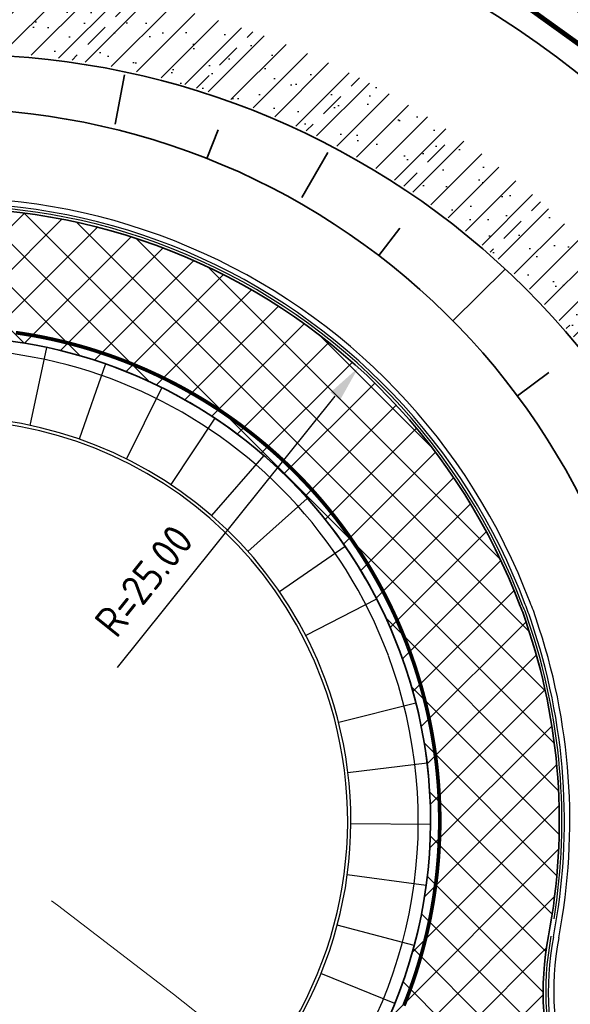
# Model space of a CAD drawing. Extents: x 100296 to 107772, y 404875 to 408930.
# Tile 66 of 97: x 101815 to 101838, y 407365 to 407405. Entities that reach past the tile are written whole.
import ezdxf

# ---------------------------------------------------------------- set-up
doc = ezdxf.new("R2010")
doc.units = 0
doc.linetypes.add('CENTER2', pattern=[28.575000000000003, 19.05, -3.175, 3.175, -3.175])
for name, color, linetype, lineweight in [('n-we-am_as_weg_hoofdrijbaan_cirkelboog-g', 1, 'CENTER2', 18), ('n-we-gw-grondwerk-g', 2, 'Continuous', 35), ('n-we-gw-grondwerk_watergang-g', 170, 'Continuous', 35), ('n-we-vh-verharding_kantverharding-g', 3, 'Continuous', 35)]:
    doc.layers.add(name, color=color, linetype=linetype, lineweight=lineweight)
for name, color, linetype in [('n-xx-gw-waterlijn-gd', 161, 'Continuous'), ('TDFPOINT_', 7, 'Continuous'), ('TDNA3100_beton', 251, 'Continuous'), ('TDNL----_bossages', 71, 'Continuous'), ('TDNL----_plangrens', 4, 'ENV-L14'), ('TDNL----_rotonde', 1, 'Continuous'), ('TDNM----_maatvoering', 7, 'Continuous')]:
    doc.layers.add(name, color=color, linetype=linetype)
doc.styles.add('ENV-P', font='ISOCP.SHX')
doc.linetypes.add('ENV-L14', pattern='A,12.5,-1.25,[144,env-shp.shx,S=0.125,R=0,X=0,Y=0.75],-1.25', length=15)
doc.dimstyles.new('ENVIRO2', dxfattribs={"dimtxt": 2.5, "dimasz": 3, "dimexe": 2.5, "dimexo": 0.63, "dimgap": 1.5, "dimtad": 1, "dimzin": 0, "dimdsep": 46, "dimtxsty": 'ENV-P', "dimcen": 2.5, "dimse1": 1, "dimse2": 1, "dimclrd": 1, "dimclrt": 2, "dimadec": 0, "dimazin": 0, "dimtfac": 0.9, "dimtmove": 0, "dimatfit": 3, "dimfxl": 1, "dimtolj": 1, "dimtzin": 0, "dimarcsym": 0})

# ---------------------------------------------------------------- blocks, each defined once
blk = doc.blocks.new('*D2368')
at = {"layer": 'TDNM----_maatvoering', "color": 1, "lineweight": -2, "transparency": 16777216}
blk.add_line((101819.2172747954, 407378.3930157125), (101828.1025818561, 407389.462891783), dxfattribs=at)
at = {"layer": 'TDNM----_maatvoering', "color": 1, "transparency": 16777216}
blk.add_solid([(101827.9076175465, 407389.6193811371), (101828.2975461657, 407389.3064024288), (101829.0415179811, 407390.6326776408)], dxfattribs=at)
at = {"layer": 'TDNM----_maatvoering', "color": 2, "transparency": 16777216, "insert": (101820.2969118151, 407381.9349272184), "char_height": 1.25, "attachment_point": 5, "rotation": 51.24750615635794, "style": 'ENV-P'}
blk.add_mtext('\\A1;R=25.00', dxfattribs=at)

msp = doc.modelspace()

# ---------------------------------------------------------------- hatches: boundary and pattern name
at = {"layer": 'TDNA3100_beton'}
h = msp.add_hatch(dxfattribs=at)
h.set_pattern_fill('ANSI37', color=256, scale=10)
h.set_pattern_definition([(45, (0, 0), (-0.8838834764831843, 0.8838834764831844), []), (135, (0, 0), (-0.8838834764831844, -0.8838834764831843), [])])
edge = h.paths.add_edge_path(flags=16)
edge.add_line((101833.5368385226, 407357.0879982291), (101830.9853105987, 407354.0074911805))
edge.add_line((101830.9853105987, 407354.0074911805), (101850.1726047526, 407339.4179559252))
edge.add_arc((101850.7442144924, 407340.2384815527), 0.9999999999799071, 235.1374457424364, 410.3656657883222)
edge.add_line((101851.3821000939, 407341.008612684), (101833.5368385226, 407357.0879982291))
edge = h.paths.add_edge_path(flags=16)
edge.add_line((101797.8120248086, 407350.4094787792), (101794.6597209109, 407352.8710287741))
edge.add_line((101794.6597209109, 407352.8710287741), (101789.5440357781, 407345.7259792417))
edge.add_line((101789.5440357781, 407345.7259792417), (101780.628038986, 407333.2721017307))
edge.add_arc((101781.464674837, 407332.7243422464), 0.9999999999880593, 146.7865603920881, 322.0133072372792)
edge.add_line((101782.2528285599, 407332.1088638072), (101792.1201138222, 407343.7143896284))
edge.add_line((101792.1201138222, 407343.7143896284), (101797.8120248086, 407350.4094787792))
edge = h.paths.add_edge_path(flags=16)
edge.add_line((101783.9101485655, 407392.770434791), (101771.0377491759, 407400.5031779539))
edge.add_arc((101579.0148538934, 407059.9431338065), 390.965389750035, 60.5837631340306, 60.60383581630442)
edge.add_arc((101770.4911598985, 407399.6653100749), 1.000898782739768, 64.73003202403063, 234.2768576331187)
edge.add_arc((101653.7274277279, 407236.0572739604), 199.9999999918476, 54.23302436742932, 54.48636413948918, ccw=False)
edge.add_line((101770.6254464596, 407398.3374428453), (101782.30036164, 407389.9274537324))
edge.add_line((101782.30036164, 407389.9274537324), (101789.4278576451, 407384.7931839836))
edge.add_line((101789.4278576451, 407384.7931839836), (101791.6286588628, 407388.1332798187))
edge.add_line((101791.6286588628, 407388.1332798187), (101783.9101485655, 407392.770434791))
edge = h.paths.add_edge_path(flags=16)
edge.add_arc((101812.2376579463, 407372.1327614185), 19.74999999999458, 20.51467282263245, 200.5189716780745)
edge.add_arc((101812.2376578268, 407372.132761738), 19.75000000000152, 200.5189726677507, 380.5146718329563)
edge = h.paths.add_edge_path()
edge.add_line((101854.7402366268, 407342.9451826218), (101848.0581345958, 407335.8503267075))
edge.add_arc((101728.0743754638, 407175.8381473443), 200.0000000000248, 53.13591796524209, 56.79757343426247)
edge.add_line((101837.5941077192, 407343.1863718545), (101832.5610700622, 407346.4802038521))
edge.add_arc((101824.2320944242, 407333.7533713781), 15.21000000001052, 56.79757343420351, 107.261210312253)
edge.add_arc((101812.2399773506, 407372.1219195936), 24.98899369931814, 260.8585686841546, 287.414775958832, ccw=False)
edge.add_arc((101806.3299910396, 407335.3947217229), 12.21067029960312, 80.85856916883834, 138.8306837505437)
edge.add_line((101797.1381946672, 407343.4328401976), (101785.5140736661, 407330.1403572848))
edge.add_arc((101860.790828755, 407264.3117150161), 99.99999999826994, 138.8306837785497, 139.6287282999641)
edge.add_line((101784.6045106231, 407329.0855131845), (101776.8932764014, 407334.545653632))
edge.add_arc((101694.2251870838, 407390.8127577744), 99.99999999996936, 325.75927993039, 328.4291446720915)
edge.add_line((101779.4245230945, 407338.4574987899), (101787.178234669, 407351.075354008))
edge.add_arc((101774.2194156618, 407359.0385888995), 15.20999999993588, 328.4291446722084, 376.5198866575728)
edge.add_arc((101774.2191123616, 407359.0396116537), 15.20999999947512, 16.51586812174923, 21.69477131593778)
edge.add_arc((101812.2205722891, 407372.0594462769), 24.98882218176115, 175.3138468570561, 197.2189151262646, ccw=False)
edge.add_arc((101775.1454506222, 407375.0988744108), 12.21067741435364, 355.3123563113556, 414.2178437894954)
edge.add_line((101782.2850954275, 407385.0047370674), (101769.9838479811, 407393.9994212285))
edge.add_arc((101653.3554569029, 407237.0388271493), 195.5474615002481, 53.38608244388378, 54.48426293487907)
edge.add_line((101766.9541674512, 407396.2058547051), (101771.9950488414, 407404.3167783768))
edge.add_line((101771.9950488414, 407404.3167783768), (101789.2423751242, 407395.4441474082))
edge.add_arc((101796.1355154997, 407409.0024922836), 15.20999999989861, 243.0509548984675, 293.5426830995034)
edge.add_arc((101812.2067802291, 407372.1162282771), 25.02533300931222, 20.52964405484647, 113.54263287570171, ccw=False)
edge.add_arc((101831.5791762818, 407379.003213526), 4.481284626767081, 16.067554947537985, 24.93406609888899, ccw=False)
edge.add_arc((101812.2469752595, 407372.1347487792), 24.9905419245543, -10.792172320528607, 18.933640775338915, ccw=False)
edge.add_arc((101848.790210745, 407365.1689278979), 12.21067741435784, 169.2078280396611, 226.9725505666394)
edge.add_arc((101468.9132233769, 406942.8695717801), 555.8084009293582, 46.038672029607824, 48.05038421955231, ccw=False)
at = {"layer": 'TDNL----_bossages'}
h = msp.add_hatch(dxfattribs=at)
h.set_pattern_fill('ENV-A30', color=256)
h.set_pattern_definition([(45, (0, 0), (-0.6222539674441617, 0.6222539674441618), []), (45, (0, 3.1112698), (-3.111269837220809, 3.11126983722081), [1, -0.6]), (17, (0, 0), (0.5157491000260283, 1.596552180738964), [0, -1.632, -0.924, 0, -1.344]), (48, (0, 0), (-0.3683115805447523, 1.623436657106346), [0, -1.616, 0, -1.648, 0, -1.328]), (71, (0, 0), (-0.9582315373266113, 1.345261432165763), [0, -1.6, 0, -0.9599999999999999, -1.316])])
edge = h.paths.add_edge_path()
edge.add_arc((101795.0128586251, 407413.6948568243), 10.83513312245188, 253.6042597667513, 289.6806011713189)
edge.add_arc((101812.7676157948, 407370.708215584), 35.69022009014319, 23.596642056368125, 113.28013315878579, ccw=False)
edge.add_arc((101831.5791762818, 407379.0032135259), 15.1312846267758, 17.290486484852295, 23.326878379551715, ccw=False)
edge.add_arc((101812.2491184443, 407372.1348970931), 35.6384644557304, -10.793927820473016, 18.597220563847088, ccw=False)
edge.add_arc((101875.5707089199, 407361.0888695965), 28.64919476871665, 171.2225958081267, 180.1938231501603)
edge.add_arc((101849.0277267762, 407365.1841949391), 4.691516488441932, 169.9397186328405, 243.326500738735, ccw=False)
edge.add_arc((101812.2491184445, 407372.134897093), 32.73846445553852, 349.2060721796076, 378.6569494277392)
edge.add_arc((101831.5791762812, 407379.0032135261), 12.2312846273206, 17.14051832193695, 23.29592141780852)
edge.add_arc((101812.7676157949, 407370.7082155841), 32.79022009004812, 23.60895283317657, 113.4265665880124)
edge.add_arc((101795.0128528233, 407413.6948547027), 13.73513312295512, 251.06584083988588, 290.0912603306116, ccw=False)
edge.add_arc((101790.8805392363, 407401.6487931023), 0.9999999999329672, 156.5623768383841, 251.06582098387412, ccw=False)
edge.add_line((101789.9630455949, 407402.046543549), (101790.290852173, 407402.808197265))
edge.add_line((101790.290852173, 407402.808197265), (101790.7790373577, 407403.2451034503))
edge.add_line((101790.7790373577, 407403.2451034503), (101791.3677845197, 407403.3734532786))
edge.add_line((101791.3677845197, 407403.3734532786), (101791.9544241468, 407403.3003347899))

# ---------------------------------------------------------------- linework, layer by layer
at = {"layer": 'n-we-am_as_weg_hoofdrijbaan_cirkelboog-g', "flags": 128}
msp.add_lwpolyline([(101552.9128736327, 407468.6758614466, -0.193345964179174), (101887.2322361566, 407303.8166920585)], format="xyb", dxfattribs=at)
at = {"layer": 'n-we-gw-grondwerk-g'}
for p, q in [((101822.8669159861, 407399.1668566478), (101823.3241257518, 407400.3270493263)), ((101829.873460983, 407395.208724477), (101830.7276124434, 407396.3252041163)), ((101832.8991666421, 407392.5417058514), (101835.0307029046, 407394.6457476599)), ((101835.5266805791, 407389.4816317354), (101836.8063338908, 407390.4345387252))]:
    msp.add_line(p, q, dxfattribs=at)
at = {"layer": 'n-we-gw-grondwerk-g', "flags": 128}
for points in [[(101789.5098790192, 407401.001231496, 0.1923034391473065), (101799.7681897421, 407400.7026385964, -0.4133050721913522), (101842.72156019, 407383.8006448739, -0.02688610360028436), (101843.172037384, 407382.5772362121, -0.1292260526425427), (101844.3101139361, 407366.022456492, 0.2574961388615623), (101845.6782386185, 407361.8349500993, -0.2574961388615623)], [(101843.2217834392, 407359.2032533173, -0.2574961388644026), (101840.7737207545, 407366.6961947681, 0.1296699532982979), (101839.7449855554, 407381.4735123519, 0.0302400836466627), (101839.3873663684, 407382.4405067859, 0.4281462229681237), (101800.6079880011, 407398.7778675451, -0.2243268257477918), (101791.0778316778, 407399.0543550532, -0.2243268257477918)]]:
    msp.add_lwpolyline(points, format="xyb", dxfattribs=at)
for points in [[(101819.1218490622, 407400.5585202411), (101819.5072707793, 407402.5794257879)], [(101826.7332225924, 407397.5753124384), (101827.7929912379, 407399.4037446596)]]:
    msp.add_lwpolyline(points, dxfattribs=at)
at = {"layer": 'n-we-gw-grondwerk_watergang-g', "flags": 128}
for points in [[(101793.4874190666, 407410.1761524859, 0.1799384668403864), (101796.1574451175, 407410.0345060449, -0.410751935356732), (101851.894606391, 407387.7825676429, -0.02559283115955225), (101852.6852839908, 407385.6609891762, -0.121934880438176), (101854.3255899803, 407365.2349554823, 0.252732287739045), (101855.2562360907, 407362.5404417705), (101871.2866914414, 407347.8105995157)], [(101792.6919110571, 407408.341168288, 0.1847139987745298), (101796.8569977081, 407408.1587995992, -0.4113392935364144), (101850.060100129, 407386.985949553, -0.02576086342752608), (101850.7830483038, 407385.0430744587, -0.1220437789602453), (101852.3519508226, 407365.5586041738, 0.2527322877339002), (101853.9030276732, 407361.0677479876), (101869.9585396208, 407346.3148820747)]]:
    msp.add_lwpolyline(points, format="xyb", dxfattribs=at)
at = {"layer": 'n-we-vh-verharding_kantverharding-g'}
msp.add_lwpolyline([(101840.4582713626, 407356.2425944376, -0.2574961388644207), (101836.7952784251, 407367.4541503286, 0.1304479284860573), (101835.8854041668, 407380.243501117, 0.0387067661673), (101835.6427761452, 407380.8924112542, 0.4294940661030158), (101802.2269155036, 407395.0655113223, -0.2242488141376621), (101789.2423751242, 407395.4441474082)], format="xyb", dxfattribs=at)
for start, end in [(20.51897217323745, 200.5189721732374), (200.5146723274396, 20.51467232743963)]:
    msp.add_arc((101812.2376578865, 407372.1327615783), 19.75, start, end, dxfattribs=at)
at = {"layer": 'n-xx-gw-waterlijn-gd', "ltscale": 0.1, "const_width": 0.2}
msp.add_lwpolyline([(101882.2255500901, 407336.9756255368), (101878.3600678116, 407340.3813836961), (101874.4538901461, 407343.7755338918), (101870.6226155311, 407347.0627407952), (101854.5796318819, 407361.8040948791, -0.2527322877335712), (101853.3387704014, 407365.3967798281, 0.121987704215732), (101851.7341835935, 407385.3519827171, 0.02567336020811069), (101850.9773576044, 407387.3842487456, 0.4110564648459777), (101796.5048677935, 407409.0956807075, -0.1826834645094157)], format="xyb", dxfattribs=at)
at = {"layer": 'TDFPOINT_'}
msp.add_lwpolyline([(101830.7351618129, 407379.0540944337, 1.000037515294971), (101793.7406734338, 407365.2100405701, 0.9999624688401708)], format="xyb", close=True, dxfattribs=at)
at = {"layer": 'TDNL----_plangrens', "flags": 128}
msp.add_lwpolyline([(100739.2868531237, 407413.0773053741, -0.1432469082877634), (100723.7505059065, 407449.3200165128, -0.2568120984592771), (100723.9835513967, 407450.242528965), (100744.9920477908, 407466.2935291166, -0.1251981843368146), (100746.6634251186, 407466.9877947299), (100748.1899174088, 407467.1455317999, -0.01662278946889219), (100754.0056960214, 407467.4961851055), (100782.8030322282, 407465.5632297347), (100787.8641580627, 407465.3278006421), (100792.8370493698, 407465.0799898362), (100797.811689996, 407464.8174513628), (100802.7858689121, 407464.5411216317), (100807.7589475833, 407464.2499274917), (100812.7317610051, 407463.9438225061), (100817.6680972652, 407463.6251443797), (100822.5624550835, 407463.2468726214), (100827.4874784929, 407462.7971868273), (100832.4530212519, 407462.323053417), (100837.4226759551, 407461.8336265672), (100842.4600490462, 407461.3224250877), (100847.5447173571, 407460.8846589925), (100852.5621043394, 407460.4996338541), (100857.533290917, 407460.1032007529), (100862.5042160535, 407459.6918343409), (100867.2382117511, 407459.2858319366), (100871.9553312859, 407458.5639368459), (100877.078042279, 407457.7462141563), (100882.1363853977, 407457.1618671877), (100887.2161081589, 407456.4459117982), (100892.3942575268, 407455.9770318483), (100897.3752654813, 407455.5257063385), (100902.3451225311, 407455.0603486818), (100907.3147194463, 407454.5799719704), (100912.2604228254, 407454.086932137), (100917.178769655, 407453.5502276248), (100922.0474471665, 407452.9690408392), (100926.8478419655, 407452.2864379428), (100931.7183452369, 407451.4539315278), (100936.7456725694, 407450.5791563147), (100941.7869863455, 407449.776890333), (100946.8921338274, 407448.9683506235), (100952.1632787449, 407448.3001682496), (100957.3130568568, 407447.8805397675), (100962.2599555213, 407447.4627667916), (100966.9927298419, 407447.0181454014), (100971.6817808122, 407446.291575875), (100976.5814389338, 407445.4305197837), (100981.545518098, 407444.5437624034), (100986.5249101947, 407443.6402677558), (100991.5265217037, 407442.7400149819), (100992.3333587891, 407435.38393353), (101010.6455710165, 407439.3630608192), (101044.608, 407446.751), (101045.548, 407451.865), (101045.7354354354, 407470.8379496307), (101152.2257843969, 407468.5625046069), (101153.7960364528, 407444.8260170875, -0.02213634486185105), (101223.7604701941, 407453.4844729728, -0.0320152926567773), (101250.5344253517, 407454.5246229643), (101283.1644786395, 407454.7245967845), (101303.2885377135, 407454.8723369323), (101377.7011879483, 407457.6710294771), (101383.5089184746, 407454.8009643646), (101393.9781071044, 407453.974314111, 0.01091316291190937), (101394.4342178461, 407453.9295895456), (101414.3606890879, 407452.4138897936), (101422.6562773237, 407452.0257574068), (101432.620022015, 407451.5395023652), (101442.5110057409, 407451.0191673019), (101452.4179969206, 407450.3344773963), (101462.4607899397, 407449.6344693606), (101472.5223603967, 407449.0541699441), (101482.5245291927, 407448.4987364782), (101492.4849881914, 407447.9379462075), (101497.4547572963, 407447.6349291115), (101502.4503100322, 407447.3324351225), (101507.4178843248, 407447.0408123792), (101512.3472164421, 407446.7396753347), (101517.2551360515, 407446.423848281), (101522.1406321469, 407446.0899934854), (101527.001880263, 407445.7337952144), (101531.8384783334, 407445.3509116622), (101536.6499650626, 407444.937429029), (101541.4354322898, 407444.4895336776), (101546.1914001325, 407444.003742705), (101550.8870594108, 407443.4773872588), (101555.4986560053, 407442.8825057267), (101560.0952950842, 407442.1788330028), (101564.7255050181, 407441.3903345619), (101569.3554112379, 407440.5346323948), (101573.9628026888, 407439.6157972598), (101578.5586664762, 407438.6239808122), (101583.1819581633, 407437.5629141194), (101587.7868530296, 407436.4731342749), (101592.3199716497, 407435.3317581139), (101596.555412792, 407434.1846924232), (101627.1282734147, 407423.6446025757), (101632.4705592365, 407440.4841093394), (101650.339, 407434.411), (101666.6740270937, 407429.3078135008), (101657.6655, 407400.472), (101662.6088926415, 407398.9277443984), (101669.2436173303, 407419.5996078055, -0.4160609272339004), (101672.4015920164, 407421.213914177), (101686.8188945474, 407416.5001712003), (101691.4771224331, 407415.0073440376), (101696.1218678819, 407413.5198355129), (101700.7739103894, 407412.0309332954), (101705.4212743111, 407410.5441240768), (101710.0094546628, 407409.0586213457), (101714.5277926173, 407407.5101889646), (101719.0321050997, 407405.8844818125), (101723.522608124, 407404.1914698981), (101728.0310462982, 407402.4187230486), (101732.5468123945, 407400.6291159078), (101737.000462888, 407398.7995685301), (101741.4224732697, 407396.9056480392), (101745.8116049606, 407394.9519059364), (101750.1403689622, 407392.9356199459), (101754.441560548, 407390.8150480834), (101758.8122705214, 407388.5970964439), (101765.2851688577, 407385.3567358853), (101767.3039443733, 407384.3087319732, -0.3046151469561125), (101772.6553310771, 407374.5268600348, -0.000684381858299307), (101772.6576419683, 407374.5116243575, 0.06840167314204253), (101773.463728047, 407363.7446950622, -0.1929248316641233), (101772.2061085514, 407356.4116812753), (101761.3632122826, 407339.3168412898), (101767.9374814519, 407334.7351309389), (101793.5700687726, 407316.4915473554), (101804.7799126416, 407330.0685015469, -0.2278404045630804), (101810.7541325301, 407332.624157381, 0.0513531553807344), (101821.4791772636, 407333.2555937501, -0.1888825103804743), (101826.8280306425, 407332.1046559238), (101836.3172867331, 407325.8153332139, -0.0242377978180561), (101846.0771515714, 407317.5519636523), (101847.5256161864, 407316.0002340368), (101850.7438391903, 407312.4602044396), (101853.9160644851, 407308.8804043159), (101857.0392437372, 407305.2631292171), (101860.1122137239, 407301.6076019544), (101862.9283071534, 407298.166473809), (101916.7725156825, 407216.9823138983), (101968.2095316, 407134.085549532), (101972.0680222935, 407127.4044557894), (101996.3016819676, 407098.1006054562), (102005.3636419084, 407086.7923990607), (102008.4455566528, 407082.8770219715), (102011.5312600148, 407078.9154207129), (102014.7330905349, 407074.9868383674), (102018.0273461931, 407071.2001643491), (102021.213875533, 407067.3811769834), (102024.4343625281, 407063.5107446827), (102027.7920052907, 407059.7018421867), (102031.2060533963, 407056.0451865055), (102034.4701153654, 407052.2660668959), (102037.8950437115, 407048.5364918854), (102041.3242290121, 407044.8809278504), (102044.6892805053, 407041.1927022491), (102048.062628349, 407037.4909567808), (102051.4265681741, 407033.7851454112), (102054.7863551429, 407030.0660903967), (102058.1700042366, 407026.3527772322), (102061.6430361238, 407022.5865128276), (102065.4236075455, 407019.1085134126), (102069.0570478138, 407015.6252103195), (102072.7371080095, 407012.1764129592), (102076.3084791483, 407008.7003393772), (102079.8032150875, 407005.1167932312), (102083.4107446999, 407001.4937230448), (102087.2288076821, 406998.0618074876), (102090.9768445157, 406994.6662037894), (102094.6957694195, 406991.2762417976), (102098.3172932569, 406987.8248914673), (102101.9037628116, 406984.3152863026), (102105.514434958, 406980.7606320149), (102109.2436806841, 406977.2846959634), (102112.9614025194, 406973.8682140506), (102116.5968847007, 406970.4177357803), (102120.1900888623, 406966.9185457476), (102123.7636938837, 406963.3923458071), (102127.3186001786, 406959.8446940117), (102130.8673184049, 406956.2858512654), (102134.3984696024, 406952.7324721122), (102137.8703518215, 406949.134502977), (102141.3392761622, 406945.5154070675), (102144.7916693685, 406941.8925993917), (102148.2066380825, 406938.2847015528), (102151.591264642, 406934.7038003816), (102154.9179764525, 406931.144410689), (102158.1663152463, 406927.571607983), (102161.3633685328, 406923.9946696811), (102164.4951998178, 406920.416269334), (102167.5444855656, 406916.8255081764), (102170.5009577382, 406913.2067352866), (102173.3746593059, 406909.5538928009), (102176.1911296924, 406905.8458702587), (102178.9661418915, 406902.1023029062), (102181.6576957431, 406898.3156077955), (102184.2475456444, 406894.4584023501), (102186.7626818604, 406890.5330235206), (102189.2210549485, 406886.5538268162), (102191.6193578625, 406882.5586534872), (102193.872053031, 406878.489748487), (102196.0601617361, 406874.3484781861), (102198.2099117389, 406870.1715401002), (102200.3067599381, 406865.9744227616), (102202.2400386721, 406861.9103414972), (102208.465244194, 406847.878116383), (102209.6121585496, 406844.5372614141), (102211.0649557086, 406840.0639923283), (102212.4430000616, 406835.5671323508), (102213.7459257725, 406831.0478718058), (102214.9747002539, 406826.502697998), (102216.1359940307, 406821.9171271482), (102217.2390980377, 406817.2844843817), (102218.2915979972, 406812.6067463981), (102219.3011634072, 406807.8862975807), (102219.3246354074, 406807.7716276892, -0.01468118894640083), (102222.2070547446, 406791.2321912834), (102224.1106866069, 406778.0280173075, -0.003491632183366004), (102224.2736762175, 406776.8387255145), (102225.1210636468, 406769.3400668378, 0.06164122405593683), (102220.7860359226, 406763.286188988), (102219.487004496, 406761.1443225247, -0.02894925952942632), (102216.0281873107, 406759.5540853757), (102209.6612383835, 406756.6434481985), (102212.6380790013, 406750.1316808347), (102212.77, 406736.71, 0.1949923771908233), (102231.938, 406746.034, -0.1182563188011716), (102234.9904854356, 406749.1419155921, -0.1890750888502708), (102261.2598711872, 406754.0644418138, -0.1534905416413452), (102274.9210317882, 406742.5228634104, 0.1862880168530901), (102288.2419999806, 406736.7960004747), (102295.5075904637, 406736.4679397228), (102295.097, 406742.8529999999), (102293.275, 406749.549), (102279.2849996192, 406779.295000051), (102275.5991873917, 406787.1777848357), (102279.4587552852, 406788.9459752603), (102271.4026836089, 406806.5311529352), (102262.4540478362, 406826.0646631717), (102245.515, 406863.059), (102225.87, 406905.623), (102192.8063339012, 406977.3803082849), (102173.546, 407019.093), (102144.190463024, 407082.7360132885), (102101.988, 407174.612), (102101.566, 407175.532), (102070.4468670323, 407156.0684514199), (102058.354, 407182.319), (102047.5404334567, 407175.6813301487), (102037.7386760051, 407186.3790545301), (102032.8737539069, 407192.2988376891), (102029.2553724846, 407196.1383378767), (102025.8279523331, 407199.7673564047), (102022.4062014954, 407203.4489770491), (102018.9034408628, 407207.134564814), (102015.3890318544, 407210.7857540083), (102011.8287798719, 407214.4412381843), (102008.1815634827, 407218.0760114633), (102004.4896749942, 407221.6385286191), (102000.8430871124, 407225.1065726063), (101997.2583547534, 407228.5940823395), (101993.6283724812, 407232.1221065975), (101989.9613858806, 407235.6453382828), (101986.2873501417, 407239.1387797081), (101982.6180170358, 407242.6254234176), (101978.9227459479, 407246.1111594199), (101975.2116158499, 407249.5827576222), (101971.5104913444, 407253.0219196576), (101967.8468065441, 407256.4561304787), (101964.1903220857, 407259.9111417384), (101960.5379165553, 407263.3704358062), (101956.9739235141, 407266.7716227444), (101953.5361971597, 407270.2429437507), (101950.0223833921, 407273.8632493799), (101946.432497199, 407277.4473754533), (101942.9088871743, 407281.0001411), (101939.3637674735, 407284.6020653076), (101935.7444445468, 407288.2470343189), (101932.0719089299, 407291.84784094), (101928.4193473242, 407295.4278545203), (101924.8128497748, 407298.9440535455), (101921.30469434, 407302.5331047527), (101917.6952811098, 407306.2387222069), (101913.9598197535, 407309.9643887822), (101910.1561761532, 407313.5973941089), (101906.3701413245, 407317.1734101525), (101902.5633412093, 407320.7294047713), (101898.7350089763, 407324.2754705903), (101894.865215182, 407327.7956235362), (101890.9789067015, 407331.2677026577), (101887.0921628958, 407334.7055557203), (101883.2156468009, 407338.1024407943), (101879.3478150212, 407341.5102690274), (101875.4341977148, 407344.9108836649), (101871.6187293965, 407348.184528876), (101855.5945381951, 407362.908615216, -0.252732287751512), (101854.8189997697, 407365.1540433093, 0.1219095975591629), (101853.160822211, 407385.8155261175, 0.02555492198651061), (101852.3532278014, 407387.9817338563, 0.410588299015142), (101795.9860066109, 407410.5048574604, -0.1781397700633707), (101793.686296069, 407410.6348985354), (101790.4019609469, 407411.668594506), (101780.4093043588, 407411.564745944), (101774.5637554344, 407415.6563702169), (101770.1026121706, 407418.4881787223), (101765.7700462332, 407421.1949870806), (101761.4530778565, 407423.9068112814), (101757.1010279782, 407426.6240563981), (101752.7171137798, 407429.3322341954), (101748.2987497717, 407432.0176099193), (101743.8583449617, 407434.6670367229), (101739.4028961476, 407437.2885627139), (101734.9258776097, 407439.8847577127), (101730.4282281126, 407442.4560645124), (101725.9088968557, 407445.0029430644), (101721.3234984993, 407447.5493291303), (101716.643072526, 407450.0290661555), (101711.9138482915, 407452.4146030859), (101707.14254933, 407454.7043808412), (101702.3382069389, 407456.8998975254), (101697.3802279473, 407459.0647878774), (101685.0442659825, 407463.694816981, -0.1468987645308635), (101683.5931488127, 407464.9576400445), (101689.2460461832, 407482.7452718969), (101683.8929278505, 407484.4217690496), (101690.3095472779, 407504.9613563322), (101682.1033402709, 407507.9069741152), (101666.1502361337, 407456.9244774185), (101657.685, 407459.121), (101639.766, 407464.547), (101639.6848731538, 407464.286037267), (101635.455, 407465.601), (101641.2368877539, 407483.1673876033), (101645.3070783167, 407495.5333393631), (101642.08, 407496.719), (101607.129, 407511.646), (101612.392, 407526.001), (101581.9927761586, 407524.6711243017), (101579.507, 407517.488), (101575.394, 407510.198), (101573.121, 407508.777), (101557.269, 407506.807), (101530.824, 407506.206), (101519.057, 407505.9295), (101507.29, 407505.653), (101484.731, 407504.656), (101459.4970002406, 407502.9339999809), (101427.265, 407501.014), (101421.153, 407500.943), (101415.041, 407500.872), (101396.604, 407500.255), (101374.489, 407495.756), (101364.292, 407497.12), (101352.064, 407497.113), (101349.584, 407498.703), (101347.492, 407498.976), (101346.248, 407498.39), (101332.711, 407497.804), (101330.029, 407500.122), (101327.997, 407500.331), (101324.518, 407498.84), (101295.0025000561, 407497.5727500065), (101253.763, 407494.725), (101210.4137285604, 407493.4934766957), (101206.7884684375, 407493.7309266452), (101197.0638609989, 407494.5303303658), (101185.9039147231, 407498.0142404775), (101174.0331793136, 407511.4702623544), (101174.4546239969, 407521.5211993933), (101154.6252836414, 407522.2652829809), (101154.2083935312, 407511.1554345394), (101154.051, 407506.961), (101128.647, 407505.961), (101129.0380046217, 407486.7394898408), (101083.0871679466, 407487.8812979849), (101045.9118887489, 407488.6992458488), (101046.3370769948, 407524.6601912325), (101018.1971858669, 407520.3057887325), (101013.5162212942, 407520.0233946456), (101008.5055510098, 407519.6889133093), (101003.3278527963, 407519.3714202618), (100998.0189341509, 407518.7722314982), (100992.8767621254, 407518.0417143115), (100987.8311479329, 407517.2949666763), (100982.8743091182, 407516.548258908), (100977.9756107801, 407515.9011969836), (100973.021429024, 407515.3099810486), (100968.0356534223, 407514.7297814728), (100963.0642501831, 407514.1713638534), (100958.0894396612, 407513.6461830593), (100953.0187230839, 407513.1257647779), (100947.9025235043, 407512.5016955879), (100942.8965042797, 407511.8459516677), (100937.9354207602, 407511.2501073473), (100932.945616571, 407510.6656230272), (100927.9678885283, 407510.097328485), (100923.118977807, 407509.573647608), (100918.2623512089, 407509.2318318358), (100913.264804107, 407508.8949604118), (100908.2712983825, 407508.5623464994), (100903.2814429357, 407508.2379132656), (100898.2969714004, 407507.9285830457), (100893.3127863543, 407507.634024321), (100888.335696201, 407507.3546192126), (100883.3395973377, 407507.0980498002), (100878.1677554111, 407506.8208152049), (100872.9150871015, 407506.3168428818), (100867.8334380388, 407505.7110839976), (100863.070008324, 407505.1637142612), (100858.3301173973, 407504.9165309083), (100853.3688178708, 407504.7007340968), (100848.3866447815, 407504.4989376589), (100843.338585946, 407504.3095797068), (100838.2504970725, 407504.0439332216), (100833.2277906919, 407503.7446781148), (100828.2439887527, 407503.4625895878), (100823.2604741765, 407503.1953667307), (100818.3258485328, 407502.9454707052), (100813.4190250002, 407502.775390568), (100808.4645068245, 407502.6531743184), (100803.4839859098, 407502.5451432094), (100798.5037448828, 407502.4519455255), (100793.5217865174, 407502.3735497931), (100789.3470216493, 407502.3180645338, -0.01241394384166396), (100787.9797520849, 407502.3419967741), (100756.1665438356, 407501.1664304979, -0.2041488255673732), (100733.4635350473, 407510.6820490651, 0.4726042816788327), (100669.2085629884, 407512.9869992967, -0.1892506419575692), (100667.842368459, 407512.2877777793), (100642.4923923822, 407510.2000546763), (100642.1924592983, 407512.8714210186), (100631.0883577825, 407512.6136525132, -0.01041102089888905), (100621.579562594, 407512.591199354), (100613.9257211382, 407512.724990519), (100603.9295775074, 407512.9084297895), (100593.9312608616, 407513.0919079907), (100583.9329442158, 407513.2753861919), (100573.9346275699, 407513.4588643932), (100563.9363109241, 407513.6423425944), (100553.9379942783, 407513.8258207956), (100548.9388359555, 407513.9175598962), (100543.9396776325, 407514.0092989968), (100538.9405193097, 407514.1010380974), (100533.9413609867, 407514.192777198), (100523.943044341, 407514.3762553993), (100513.9447276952, 407514.5597336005), (100503.9464110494, 407514.7432118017), (100493.9480943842, 407514.9266900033), (100483.9487675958, 407515.1101867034), (100473.9326938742, 407515.2932313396), (100453.4691547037, 407515.6471500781, 0.03070555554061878), (100439.2612938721, 407515.0201980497), (100391.2823731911, 407509.0467019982), (100383.0104473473, 407506.9291155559), (100371.0620297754, 407505.8856489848), (100362.02, 407505.096), (100330.373, 407500), (100299.9108642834, 407493.9015717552), (100308.1638358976, 407454.1758354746), (100345.8670108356, 407460.7626251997), (100370.687, 407465.099), (100400, 407467.735), (100436.284, 407469.121), (100480.738, 407467.998), (100527.748, 407460.884), (100583.384, 407446.232), (100637.584, 407424.585), (100688.405, 407397.253), (100715.467, 407378.851), (100722.6490746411, 407379.9424874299), (100725.1059398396, 407378.111884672), (100734.5947126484, 407380.5295391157), (100753.2682522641, 407385.5147464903), (100765.323, 407388.29), (100752.0680625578, 407397.5410917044)], format="xyb", close=True, dxfattribs=at)
at = {"layer": 'TDNL----_rotonde', "ltscale": 0.1, "flags": 128}
for points in [[(101816.3233247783, 407391.4555415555), (101815.6509998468, 407388.2758435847)], [(101818.7300308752, 407390.785149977), (101817.6616656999, 407387.7157696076)], [(101821.0328480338, 407389.8162886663), (101819.5855382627, 407386.9063411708)], [(101823.1949272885, 407388.5644610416), (101821.3918323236, 407385.8605104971)], [(101825.1816717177, 407387.0496984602), (101823.0516441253, 407384.5950126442)], [(101826.9612900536, 407385.2962396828), (101824.5384138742, 407383.1300977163)], [(101828.5053053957, 407383.3321430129), (101825.8283507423, 407381.4892068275)], [(101829.7890108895, 407381.188837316), (101826.9008135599, 407379.6985970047)], [(101831.3927273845, 407376.9437710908), (101828.2406273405, 407376.1520859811)], [(101831.8468341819, 407374.4870565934), (101828.6200077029, 407374.099640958)], [(101831.9871610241, 407371.9926693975), (101828.7372427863, 407372.0157225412)], [(101831.8114624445, 407369.5005239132), (101828.5904566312, 407369.9336769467)], [(101831.3225499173, 407367.0504986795), (101828.1819980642, 407367.8868204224)], [(101830.5282468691, 407364.6817982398), (101827.5184031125, 407365.907906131)]]:
    msp.add_lwpolyline(points, dxfattribs=at)
at = {"layer": 'TDNL----_rotonde'}
for centre, radius, start, end in [((101812.2067378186, 407372.116411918), 25.45512551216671, 20.52904328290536, 113.5044543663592), ((101812.2092720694, 407372.1055341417), 25.24613339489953, 20.55426337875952, 113.4989761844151), ((101812.2067698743, 407372.116273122), 25.13028757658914, 20.52949545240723, 113.5030494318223), ((101812.2376578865, 407372.1327615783), 19.25, 20.51897217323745, 200.5189721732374), ((101812.2376578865, 407372.1327615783), 16.5, 20.51897217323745, 200.5189721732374), ((101812.2376578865, 407372.1327615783), 16.37, 20.51897217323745, 200.5189721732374), ((101829.508848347, 407378.3252451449), 6.868693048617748, 16.8097200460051, 22.64027207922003), ((101831.9732601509, 407379.1442009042), 4.493039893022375, 16.00471343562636, 25.00039533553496), ((101831.6742600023, 407379.0372477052), 4.485364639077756, 16.05295552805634, 24.9486655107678), ((101812.2487169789, 407372.1351161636), 25.09377523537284, 350.8532085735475, 18.93412671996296), ((101812.2376578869, 407372.1327615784), 25.20999999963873, 349.2135199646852, 18.931019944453), ((101812.2471355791, 407372.1347827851), 25.42037924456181, 349.2050468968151, 18.93364118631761), ((101812.2376578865, 407372.1327615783), 19.25, 200.5146723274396, 20.51467232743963), ((101812.2376578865, 407372.1327615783), 16.5, 200.5146723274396, 20.51467232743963), ((101812.2376578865, 407372.1327615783), 16.37, 200.5146723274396, 20.51467232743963), ((101848.790210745, 407365.1689278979), 12.10568025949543, 169.2135199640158, 227.180237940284), ((101848.790210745, 407365.1689278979), 12, 169.2135199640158, 227.180237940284), ((101848.790210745, 407365.1689278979), 11.78068906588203, 169.2135199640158, 227.180237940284)]:
    msp.add_arc(centre, radius, start, end, dxfattribs=at)
at = {"layer": 'TDNL----_rotonde', "linetype": 'ByBlock'}
msp.add_point((101830.8529485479, 407378.7307501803), dxfattribs=at)
at = {"layer": 'TDNL----_rotonde'}
for points in [[(101815.3088509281, 407391.9461463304), (101815.3318278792, 407392.0943790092), (101815.0625905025, 407391.982753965), (101815.0837250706, 407392.1312605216)], [(101815.5546378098, 407391.9064836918), (101815.5794536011, 407392.0544196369), (101815.3088509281, 407391.9461463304), (101815.3318278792, 407392.0943790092)], [(101815.79991325, 407391.8637721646), (101815.8265640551, 407392.0113885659), (101815.5546378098, 407391.9064836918), (101815.5794536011, 407392.0544196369)], [(101816.04463943, 407391.8180183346), (101816.0731211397, 407391.9652924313), (101815.79991325, 407391.8637721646), (101815.8265640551, 407392.0113885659)], [(101816.2887786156, 407391.7692292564), (101816.3190868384, 407391.9161383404), (101816.04463943, 407391.8180183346), (101816.0731211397, 407391.9652924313)], [(101816.5322931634, 407391.7174124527), (101816.564423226, 407391.8639338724), (101816.2887786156, 407391.7692292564), (101816.3190868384, 407391.9161383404)], [(101816.7751455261, 407391.6625759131), (101816.8090924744, 407391.8086870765), (101816.5322931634, 407391.7174124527), (101816.564423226, 407391.8639338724)], [(101817.0172982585, 407391.604728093), (101817.0530568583, 407391.7504064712), (101816.7751455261, 407391.6625759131), (101816.8090924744, 407391.8086870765)], [(101817.2587140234, 407391.5438779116), (101817.2962787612, 407391.6891010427), (101817.0172982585, 407391.604728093), (101817.0530568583, 407391.7504064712)], [(101817.4993555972, 407391.4800347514), (101817.5387206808, 407391.6247802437), (101817.2587140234, 407391.5438779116), (101817.2962787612, 407391.6891010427)], [(101817.7391858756, 407391.4132084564), (101817.7803452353, 407391.5574539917), (101817.4993555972, 407391.4800347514), (101817.5387206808, 407391.6247802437)], [(101817.9781678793, 407391.3434093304), (101818.021115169, 407391.4871326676), (101817.7391858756, 407391.4132084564), (101817.7803452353, 407391.5574539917)], [(101818.2162647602, 407391.2706481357), (101818.2609933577, 407391.4138271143), (101817.9781678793, 407391.3434093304), (101818.021115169, 407391.4871326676)], [(101818.4534398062, 407391.1949360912), (101818.499942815, 407391.3375486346), (101818.2162647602, 407391.2706481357), (101818.2609933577, 407391.4138271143)], [(101818.6896564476, 407391.116284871), (101818.7379266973, 407391.2583089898), (101818.4534398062, 407391.1949360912), (101818.499942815, 407391.3375486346)], [(101818.9248782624, 407391.034706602), (101818.9749083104, 407391.1761203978), (101818.6896564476, 407391.116284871), (101818.7379266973, 407391.2583089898)], [(101819.159068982, 407390.9502138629), (101819.2108511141, 407391.0909955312), (101818.9248782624, 407391.034706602), (101818.9749083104, 407391.1761203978)], [(101819.3921924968, 407390.8628196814), (101819.4457187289, 407391.0029475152), (101819.159068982, 407390.9502138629), (101819.2108511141, 407391.0909955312)], [(101819.6242128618, 407390.7725375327), (101819.6794749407, 407390.911989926), (101819.3921924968, 407390.8628196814), (101819.4457187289, 407391.0029475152)], [(101819.8550943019, 407390.6793813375), (101819.9120837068, 407390.8181367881), (101819.6242128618, 407390.7725375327), (101819.6794749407, 407390.911989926)], [(101820.0848012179, 407390.5833654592), (101820.1435091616, 407390.7214025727), (101819.8550943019, 407390.6793813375), (101819.9120837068, 407390.8181367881)], [(101820.3132981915, 407390.4845047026), (101820.3737156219, 407390.621802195), (101820.0848012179, 407390.5833654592), (101820.1435091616, 407390.7214025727)], [(101820.5405499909, 407390.3828143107), (101820.6026675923, 407390.5193510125), (101820.3132981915, 407390.4845047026), (101820.3737156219, 407390.621802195)], [(101820.7665215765, 407390.2783099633), (101820.8303297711, 407390.4140648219), (101820.5405499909, 407390.3828143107), (101820.6026675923, 407390.5193510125)], [(101820.9911781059, 407390.1710077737), (101821.0566670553, 407390.3059598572), (101820.7665215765, 407390.2783099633), (101820.8303297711, 407390.4140648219)], [(101821.2144849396, 407390.0609242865), (101821.281644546, 407390.195052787), (101820.9911781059, 407390.1710077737), (101821.0566670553, 407390.3059598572)], [(101821.4364076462, 407389.9480764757), (101821.5052275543, 407390.0813607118), (101821.2144849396, 407390.0609242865), (101821.281644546, 407390.195052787)], [(101821.6569120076, 407389.8324817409), (101821.7273816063, 407389.9649011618), (101821.4364076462, 407389.9480764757), (101821.5052275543, 407390.0813607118)], [(101821.8759640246, 407389.7141579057), (101821.9480724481, 407389.8456920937), (101821.6569120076, 407389.8324817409), (101821.7273816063, 407389.9649011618)], [(101822.0935299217, 407389.5931232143), (101822.1672660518, 407389.7237518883), (101821.8759640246, 407389.7141579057), (101821.9480724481, 407389.8456920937)], [(101822.3095761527, 407389.4693963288), (101822.38492862, 407389.5990993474), (101822.0935299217, 407389.5931232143), (101822.1672660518, 407389.7237518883)], [(101822.5240694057, 407389.3429963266), (101822.6010265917, 407389.471753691), (101822.3095761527, 407389.4693963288), (101822.38492862, 407389.5990993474)], [(101822.7369766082, 407389.2139426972), (101822.8155266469, 407389.3417345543), (101822.5240694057, 407389.3429963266), (101822.6010265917, 407389.471753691)], [(101822.9482649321, 407389.0822553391), (101823.0283957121, 407389.209061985), (101822.7369766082, 407389.2139426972), (101822.8155266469, 407389.3417345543)], [(101823.1579017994, 407388.9479545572), (101823.2396009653, 407389.0737564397), (101822.9482649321, 407389.0822553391), (101823.0283957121, 407389.209061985)], [(101823.3658548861, 407388.8110610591), (101823.4491098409, 407388.9358387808), (101823.1579017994, 407388.9479545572), (101823.2396009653, 407389.0737564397)], [(101823.5720921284, 407388.6715959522), (101823.6568900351, 407388.795330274), (101823.3658548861, 407388.8110610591), (101823.4491098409, 407388.9358387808)], [(101823.7765817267, 407388.5295807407), (101823.8629095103, 407388.6522525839), (101823.5720921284, 407388.6715959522), (101823.6568900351, 407388.795330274)], [(101823.979292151, 407388.3850373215), (101824.0671365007, 407388.5066277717), (101823.7765817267, 407388.5295807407), (101823.8629095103, 407388.6522525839)], [(101824.1801921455, 407388.2379879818), (101824.2695395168, 407388.3584782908), (101823.979292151, 407388.3850373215), (101824.0671365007, 407388.5066277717)], [(101824.3792507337, 407388.0884553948), (101824.4700873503, 407388.2078269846), (101824.1801921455, 407388.2379879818), (101824.2695395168, 407388.3584782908)], [(101824.5768060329, 407387.9361783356), (101824.668380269, 407388.0549813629), (101824.3792507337, 407388.0884553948), (101824.4700873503, 407388.2078269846)], [(101824.6691143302, 407388.0544082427), (101824.5760719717, 407387.9367514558), (101824.865494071, 407387.8991121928), (101824.7717212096, 407387.7820330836)], [(101824.865494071, 407387.8991121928), (101824.7717212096, 407387.7820330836), (101825.060291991, 407387.7410963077), (101824.9650725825, 407387.6251906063)], [(101825.060291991, 407387.7410963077), (101824.9650725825, 407387.6251906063), (101825.2531128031, 407387.5806737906), (101825.1564615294, 407387.4659593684)], [(101825.2531128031, 407387.5806737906), (101825.1564615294, 407387.4659593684), (101825.4439267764, 407387.4178693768), (101825.3458585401, 407387.3043639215)], [(101825.4439267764, 407387.4178693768), (101825.3458585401, 407387.3043639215), (101825.6327044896, 407387.2527081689), (101825.5332344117, 407387.1404291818)], [(101825.6327044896, 407387.2527081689), (101825.5332344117, 407387.1404291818), (101825.8194168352, 407387.0852156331), (101825.7185602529, 407386.9741804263)], [(101825.8194168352, 407387.0852156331), (101825.7185602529, 407386.9741804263), (101826.0040350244, 407386.9154175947), (101825.9018074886, 407386.8056432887)], [(101826.0040350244, 407386.9154175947), (101825.9018074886, 407386.8056432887), (101826.1865305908, 407386.7433402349), (101826.0829478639, 407386.6348437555)], [(101826.1865305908, 407386.7433402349), (101826.0829478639, 407386.6348437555), (101826.366875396, 407386.5690100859), (101826.2619534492, 407386.4618081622)], [(101826.366875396, 407386.5690100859), (101826.2619534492, 407386.4618081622), (101826.5450416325, 407386.3924540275), (101826.4387966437, 407386.2865631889)], [(101826.5450416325, 407386.3924540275), (101826.4387966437, 407386.2865631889), (101826.7210018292, 407386.2136992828), (101826.6134501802, 407386.1091358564)], [(101826.7210018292, 407386.2136992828), (101826.6134501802, 407386.1091358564), (101826.894728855, 407386.0327734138), (101826.7858871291, 407385.9295535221)], [(101826.894728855, 407386.0327734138), (101826.7858871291, 407385.9295535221), (101827.066195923, 407385.8497043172), (101826.9560809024, 407385.7478438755)], [(101827.066195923, 407385.8497043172), (101826.9560809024, 407385.7478438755), (101827.2353765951, 407385.6645202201), (101827.1240052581, 407385.5640349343)], [(101827.2353765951, 407385.6645202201), (101827.1240052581, 407385.5640349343), (101827.4022447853, 407385.4772496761), (101827.2896343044, 407385.3781550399)], [(101827.4022447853, 407385.4772496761), (101827.2896343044, 407385.3781550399), (101827.5667747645, 407385.2879215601), (101827.4529425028, 407385.1902328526)], [(101827.5667747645, 407385.2879215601), (101827.4529425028, 407385.1902328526), (101827.7289411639, 407385.0965650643), (101827.6139046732, 407385.0002973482)], [(101827.7289411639, 407385.0965650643), (101827.6139046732, 407385.0002973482), (101827.8887189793, 407384.9032096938), (101827.7724959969, 407384.8083778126)], [(101827.8887189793, 407384.9032096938), (101827.7724959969, 407384.8083778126), (101828.0460835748, 407384.707885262), (101827.9286920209, 407384.6145038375)], [(101828.0460835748, 407384.707885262), (101827.9286920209, 407384.6145038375), (101828.2010106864, 407384.5106218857), (101828.0824686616, 407384.4187053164)], [(101828.2010106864, 407384.5106218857), (101828.0824686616, 407384.4187053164), (101828.3534764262, 407384.3114499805), (101828.2338022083, 407384.221012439)], [(101828.3534764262, 407384.3114499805), (101828.2338022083, 407384.221012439), (101828.5034572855, 407384.1104002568), (101828.382669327, 407384.0214556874)], [(101828.5034572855, 407384.1104002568), (101828.382669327, 407384.0214556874), (101828.6509301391, 407383.9075037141), (101828.5290470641, 407383.8200658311)], [(101828.6509301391, 407383.9075037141), (101828.5290470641, 407383.8200658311), (101828.7958722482, 407383.7027916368), (101828.6729128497, 407383.6168739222)], [(101828.7958722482, 407383.7027916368), (101828.6729128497, 407383.6168739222), (101828.9382612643, 407383.4962955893), (101828.8142445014, 407383.4119112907)], [(101828.9382612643, 407383.4962955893), (101828.8142445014, 407383.4119112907), (101829.0780752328, 407383.2880474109), (101828.9530202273, 407383.2052095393)], [(101829.0780752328, 407383.2880474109), (101828.9530202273, 407383.2052095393), (101829.2152925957, 407383.0780792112), (101829.0892186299, 407382.9968005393)], [(101829.2152925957, 407383.0780792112), (101829.0892186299, 407382.9968005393), (101829.3498921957, 407382.866423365), (101829.2228187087, 407382.7867164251)], [(101829.3498921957, 407382.866423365), (101829.2228187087, 407382.7867164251), (101829.4818532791, 407382.6531125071), (101829.3537998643, 407382.5749895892)], [(101829.4818532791, 407382.6531125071), (101829.3537998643, 407382.5749895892), (101829.6111554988, 407382.4381795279), (101829.4821419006, 407382.3616526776)], [(101829.6111554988, 407382.4381795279), (101829.4821419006, 407382.3616526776), (101829.737778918, 407382.2216575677), (101829.6078250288, 407382.1467385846)], [(101829.737778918, 407382.2216575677), (101829.6078250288, 407382.1467385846), (101829.8617040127, 407382.0035800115), (101829.73082987, 407381.9302804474)], [(101829.8617040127, 407382.0035800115), (101829.73082987, 407381.9302804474), (101829.9829116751, 407381.7839804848), (101829.8511374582, 407381.7123116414)], [(101829.9829116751, 407381.7839804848), (101829.8511374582, 407381.7123116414), (101830.1013832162, 407381.5628928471), (101829.9687292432, 407381.4928657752)], [(101830.1013832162, 407381.5628928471), (101829.9687292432, 407381.4928657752), (101830.2171003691, 407381.3403511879), (101830.0835870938, 407381.2719766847)], [(101830.2171003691, 407381.3403511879), (101830.0835870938, 407381.2719766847), (101830.3300452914, 407381.1163898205), (101830.1956933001, 407381.0496784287)], [(101830.3300452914, 407381.1163898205), (101830.1956933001, 407381.0496784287), (101830.4402005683, 407380.8910432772), (101830.3050305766, 407380.8260052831)], [(101830.4402005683, 407380.8910432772), (101830.3050305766, 407380.8260052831), (101830.5475492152, 407380.6643463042), (101830.4115820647, 407380.6009917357)], [(101830.5475492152, 407380.6643463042), (101830.4115820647, 407380.6009917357), (101830.6520746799, 407380.4363338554), (101830.5153313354, 407380.3746724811)], [(101830.6520746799, 407380.4363338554), (101830.5153313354, 407380.3746724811), (101830.7537608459, 407380.2070410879), (101830.6162623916, 407380.1470824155)], [(101830.7537608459, 407380.2070410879), (101830.6162623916, 407380.1470824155), (101830.8525920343, 407379.9765033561), (101830.7143596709, 407379.9182566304)], [(101830.8525920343, 407379.9765033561), (101830.7143596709, 407379.9182566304), (101830.9485530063, 407379.7447562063), (101830.8096080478, 407379.6882304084)], [(101830.9485530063, 407379.7447562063), (101830.8096080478, 407379.6882304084), (101831.041628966, 407379.5118353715), (101830.901992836, 407379.4570392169)], [(101831.041628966, 407379.5118353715), (101830.901992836, 407379.4570392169), (101831.1318055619, 407379.2777767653), (101830.9914997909, 407379.2247187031)], [(101831.0786297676, 407378.9898907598), (101831.2195873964, 407379.0411919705), (101830.9920319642, 407379.2233112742), (101831.1323417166, 407379.2763588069)], [(101831.1623225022, 407378.755412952), (101831.3039062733, 407378.8049599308), (101831.0786297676, 407378.9898907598), (101831.2195873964, 407379.0411919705)], [(101831.2430972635, 407378.519914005), (101831.3852853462, 407378.5676991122), (101831.1623225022, 407378.755412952), (101831.3039062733, 407378.8049599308)], [(101831.3209415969, 407378.2834302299), (101831.4637120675, 407378.3294460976), (101831.2430972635, 407378.519914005), (101831.3852853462, 407378.5676991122)], [(101831.3958434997, 407378.04599809), (101831.5391743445, 407378.090237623), (101831.3209415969, 407378.2834302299), (101831.4637120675, 407378.3294460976)], [(101831.4677914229, 407377.8076541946), (101831.6116605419, 407377.8501105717), (101831.3958434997, 407378.04599809), (101831.5391743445, 407378.090237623)], [(101831.5367742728, 407377.5684352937), (101831.681159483, 407377.6091019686), (101831.4677914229, 407377.8076541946), (101831.6116605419, 407377.8501105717)], [(101831.6027814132, 407377.3283782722), (101831.7476604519, 407377.3672489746), (101831.5367742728, 407377.5684352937), (101831.681159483, 407377.6091019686)], [(101831.6658026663, 407377.0875201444), (101831.8111531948, 407377.1245888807), (101831.6027814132, 407377.3283782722), (101831.7476604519, 407377.3672489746)], [(101831.7258283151, 407376.8458980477), (101831.871627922, 407376.8811591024), (101831.6658026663, 407377.0875201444), (101831.8111531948, 407377.1245888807)], [(101831.7828491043, 407376.6035492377), (101831.9290753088, 407376.6369971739), (101831.7258283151, 407376.8458980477), (101831.871627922, 407376.8811591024)], [(101831.8368562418, 407376.3605110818), (101831.9834864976, 407376.3921407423), (101831.7828491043, 407376.6035492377), (101831.9290753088, 407376.6369971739)], [(101831.8878414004, 407376.1168210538), (101832.0348530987, 407376.1466275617), (101831.8368562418, 407376.3605110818), (101831.9834864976, 407376.3921407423)], [(101831.9357967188, 407375.8725167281), (101832.0831671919, 407375.9004954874), (101831.8878414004, 407376.1168210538), (101832.0348530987, 407376.1466275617)], [(101831.9807148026, 407375.6276357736), (101832.1284213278, 407375.6537824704), (101831.9357967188, 407375.8725167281), (101832.0831671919, 407375.9004954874)], [(101832.0225887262, 407375.3822159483), (101832.1706085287, 407375.4065265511), (101831.9807148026, 407375.6276357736), (101832.1284213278, 407375.6537824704)], [(101832.061412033, 407375.1362950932), (101832.2097222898, 407375.1587658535), (101832.0225887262, 407375.3822159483), (101832.1706085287, 407375.4065265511)], [(101832.0971787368, 407374.8899111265), (101832.2457565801, 407374.9105385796), (101832.061412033, 407375.1362950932), (101832.2097222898, 407375.1587658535)], [(101832.1298833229, 407374.6431020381), (101832.2787058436, 407374.6618830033), (101832.0971787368, 407374.8899111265), (101832.2457565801, 407374.9105385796)], [(101832.1595207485, 407374.3959058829), (101832.3085649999, 407374.4128374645), (101832.1298833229, 407374.6431020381), (101832.2787058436, 407374.6618830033)], [(101832.1860864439, 407374.148360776), (101832.335329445, 407374.1634403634), (101832.1595207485, 407374.3959058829), (101832.3085649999, 407374.4128374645)], [(101832.2095763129, 407373.9005048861), (101832.3589950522, 407373.9137301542), (101832.1860864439, 407374.148360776), (101832.335329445, 407374.1634403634)], [(101832.2299867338, 407373.6523764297), (101832.3795581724, 407373.6637453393), (101832.2095763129, 407373.9005048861), (101832.3589950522, 407373.9137301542)], [(101832.2473145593, 407373.4040136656), (101832.397015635, 407373.4135244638), (101832.2299867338, 407373.6523764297), (101832.3795581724, 407373.6637453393)], [(101832.2615571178, 407373.1554548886), (101832.4113647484, 407373.1631061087), (101832.2473145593, 407373.4040136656), (101832.397015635, 407373.4135244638)], [(101832.2727122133, 407372.9067384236), (101832.4226033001, 407372.9125288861), (101832.2615571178, 407373.1554548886), (101832.4113647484, 407373.1631061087)], [(101832.2807781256, 407372.6579026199), (101832.4307295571, 407372.6618314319), (101832.2727122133, 407372.9067384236), (101832.4226033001, 407372.9125288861)], [(101832.2857536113, 407372.4089858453), (101832.4357422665, 407372.411052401), (101832.2807781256, 407372.6579026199), (101832.4307295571, 407372.6618314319)], [(101832.2876379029, 407372.16002648), (101832.4376406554, 407372.1602304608), (101832.2857536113, 407372.4089858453), (101832.4357422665, 407372.411052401)], [(101832.2864307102, 407371.9110629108), (101832.436424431, 407371.9094042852), (101832.2876379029, 407372.16002648), (101832.4376406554, 407372.1602304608)], [(101832.2821322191, 407371.662133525), (101832.4320937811, 407371.6586125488), (101832.2864307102, 407371.9110629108), (101832.436424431, 407371.9094042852)], [(101832.2642644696, 407371.1645308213), (101832.4140923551, 407371.1572870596), (101832.2747430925, 407371.4132767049), (101832.4246493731, 407371.4078939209)], [(101832.2747430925, 407371.4132767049), (101832.4246493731, 407371.4078939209), (101832.2821322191, 407371.662133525), (101832.4320937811, 407371.6586125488)], [(101832.2506979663, 407370.9159342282), (101832.4004243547, 407370.9068306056), (101832.2642644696, 407371.1645308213), (101832.4140923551, 407371.1572870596)], [(101832.214310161, 407370.4193422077), (101832.3637643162, 407370.406523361), (101832.2340456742, 407370.6675252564), (101832.3836474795, 407370.6565631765)], [(101832.2340456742, 407370.6675252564), (101832.3836474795, 407370.6565631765), (101832.2506979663, 407370.9159342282), (101832.4004243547, 407370.9068306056)], [(101832.1656021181, 407369.9238069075), (101832.3146918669, 407369.9072807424), (101832.1914944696, 407370.1714233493), (101832.3407779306, 407370.1567497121)], [(101832.1914944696, 407370.1714233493), (101832.3407779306, 407370.1567497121), (101832.214310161, 407370.4193422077), (101832.3637643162, 407370.406523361)], [(101832.1366370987, 407369.6765310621), (101832.2855101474, 407369.6581549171), (101832.1656021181, 407369.9238069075), (101832.3146918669, 407369.9072807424)], [(101832.0695073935, 407369.1831536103), (101832.2178782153, 407369.1610862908), (101832.1046038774, 407369.42963394), (101832.2532372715, 407369.4094106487)], [(101832.1046038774, 407369.42963394), (101832.2532372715, 407369.4094106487), (101832.1366370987, 407369.6765310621), (101832.2855101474, 407369.6581549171)], [(101831.9901467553, 407368.6915952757), (101832.1379238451, 407368.6658503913), (101832.0313530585, 407368.9371280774), (101832.1794384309, 407368.9132201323)], [(101832.0313530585, 407368.9371280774), (101832.1794384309, 407368.9132201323), (101832.0695073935, 407369.1831536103), (101832.2178782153, 407369.1610862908)], [(101831.9458948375, 407368.4465930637), (101832.0933408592, 407368.4190152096), (101831.9901467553, 407368.6915952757), (101832.1379238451, 407368.6658503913)], [(101831.8482819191, 407367.9583314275), (101831.9949976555, 407367.9271006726), (101831.8986041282, 407368.202159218), (101832.0456963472, 407368.1727526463)], [(101831.8986041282, 407368.202159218), (101832.0456963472, 407368.1727526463), (101831.9458948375, 407368.4465930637), (101832.0933408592, 407368.4190152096)], [(101831.7385745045, 407367.4726442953), (101831.8844694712, 407367.4377799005), (101831.7949359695, 407367.7151472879), (101831.9412526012, 407367.682097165)], [(101831.7949359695, 407367.7151472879), (101831.9412526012, 407367.682097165), (101831.8482819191, 407367.9583314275), (101831.9949976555, 407367.9271006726)], [(101831.6792062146, 407367.2308598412), (101831.8246570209, 407367.19418655), (101831.7385745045, 407367.4726442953), (101831.8844694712, 407367.4377799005)], [(101831.5514862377, 407366.7495955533), (101831.6959815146, 407366.7093217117), (101831.6168402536, 407366.9898312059), (101831.7618244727, 407366.9513546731)], [(101831.6168402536, 407366.9898312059), (101831.7618244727, 407366.9513546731), (101831.6792062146, 407367.2308598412), (101831.8246570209, 407367.19418655)], [(101831.411854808, 407366.2716512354), (101831.5553054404, 407366.2278016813), (101831.4831542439, 407366.5101899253), (101831.6271382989, 407366.4681249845)], [(101831.4831542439, 407366.5101899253), (101831.6271382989, 407366.4681249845), (101831.5514862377, 407366.7495955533), (101831.6959815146, 407366.7093217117)], [(101831.3375989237, 407366.0340162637), (101831.480494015, 407365.9883888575), (101831.411854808, 407366.2716512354), (101831.5553054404, 407366.2278016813)], [(101831.1802640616, 407365.5616038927), (101831.3219820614, 407365.5124421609), (101831.2603980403, 407365.7973216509), (101831.4027155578, 407365.7499234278)], [(101831.2603980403, 407365.7973216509), (101831.4027155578, 407365.7499234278), (101831.3375989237, 407366.0340162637), (101831.480494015, 407365.9883888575)], [(101831.0112466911, 407365.0932441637), (101831.1517001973, 407365.040578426), (101831.0972093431, 407365.326899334), (101831.2383059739, 407365.2759816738)], [(101831.0972093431, 407365.326899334), (101831.2383059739, 407365.2759816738), (101831.1802640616, 407365.5616038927), (101831.3219820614, 407365.5124421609)], [(101830.92238936, 407364.860674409), (101831.0621780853, 407364.8062687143), (101831.0112466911, 407365.0932441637), (101831.1517001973, 407365.040578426)], [(101830.8306510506, 407364.6292259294), (101830.9697534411, 407364.5730886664), (101830.92238936, 407364.860674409), (101831.0621780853, 407364.8062687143)]]:
    msp.add_trace(points, dxfattribs=at)

# ---------------------------------------------------------------- dimensions: what is measured, and where the dimension line sits
at = {"layer": 'TDNM----_maatvoering'}
dim = msp.add_radius_dim(center=(101823.2961231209, 407383.4747022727), mpoint=(101817.5507282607, 407376.3167269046), text='R=25.00', dimstyle='ENVIRO2', override={"dimscale": 0.5}, dxfattribs=at)
dim.commit()
dim.dimension.update_dxf_attribs({"geometry": '*D2368', "text_midpoint": (101821.3693114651, 407381.074158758), "dimtype": 164})

doc.saveas('drawing.dxf')
